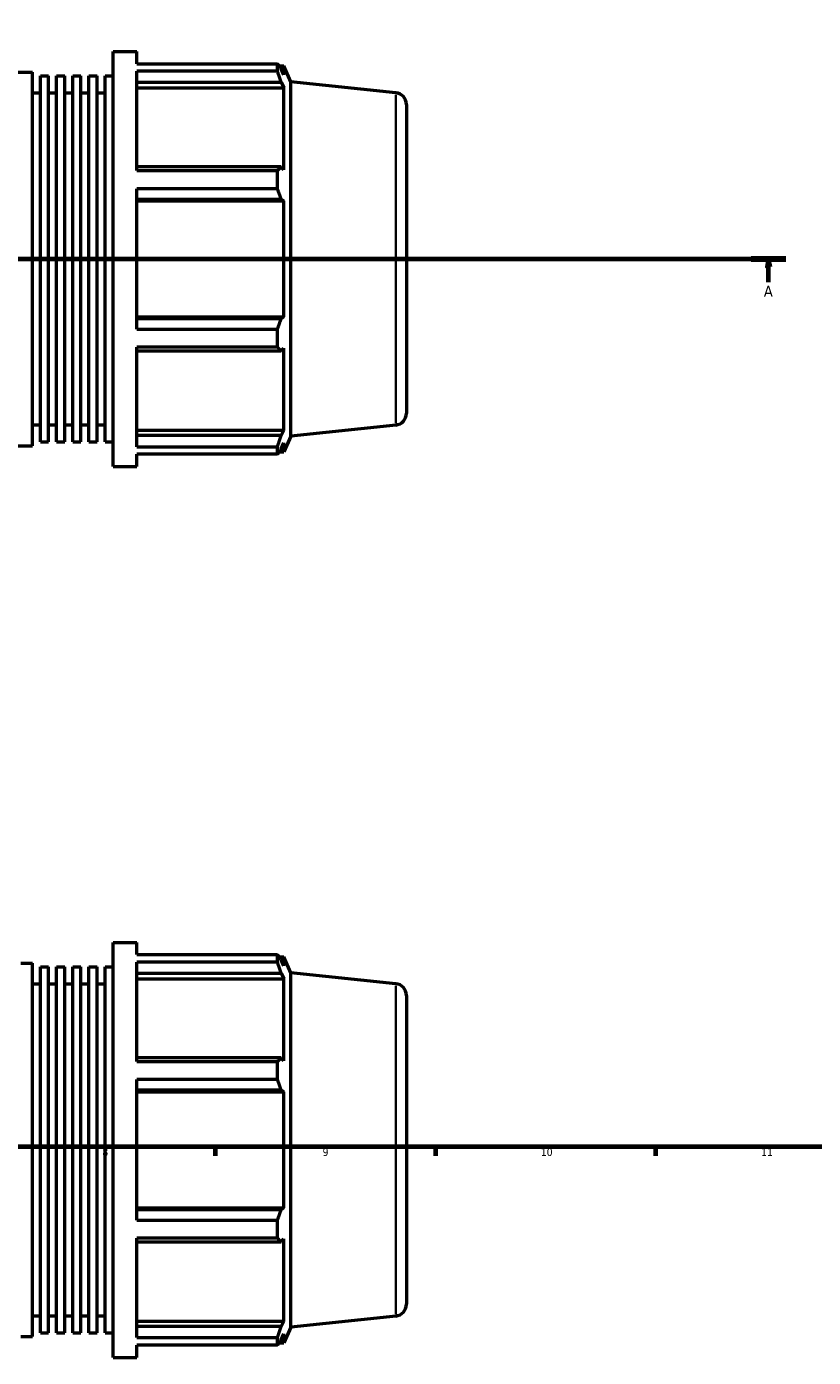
# Model space of a CAD drawing. Header units: millimetres. Extents: x -293 to 1114, y -47 to 829.
# Tile 5 of 9: x 501 to 751, y -47 to 376. Entities that reach past the tile are written whole.
import ezdxf

# ---------------------------------------------------------------- set-up
doc = ezdxf.new("R2010")
doc.units = ezdxf.units.MM
doc.linetypes.add('CHAIN', pattern=[0.7087, 0.4724, -0.0591, 0.1181, -0.0591])
for name, color, linetype, lineweight in [('Border (ISO)', 7, 'Continuous', 70), ('Section Line (ISO)', 7, 'CHAIN', 70), ('Visible (ISO)', 7, 'Continuous', 50), ('Visible Narrow (ISO)', 7, 'Continuous', 35)]:
    doc.layers.add(name, color=color, linetype=linetype, lineweight=lineweight)
doc.styles.add('Label Text (ISO)', font='tahoma.ttf')
doc.styles.add('Note Text (ISO)', font='tahoma.ttf')

# ---------------------------------------------------------------- blocks, each defined once
blk = doc.blocks.new('Borders Default Border')
at = {"layer": 'Border (ISO)'}
for p, q in [((560.67, 20), (560.67, 17.1)), ((630.75, 20), (630.75, 17.1)), ((700.83, 20), (700.83, 17.1))]:
    blk.add_line(p, q, dxfattribs=at)
at = {"layer": 'Border (ISO)', "flags": 128}
blk.add_lwpolyline([(20, 20), (20, 574), (821, 574), (821, 20), (20, 20)], dxfattribs=at)
at = {"layer": 'Border (ISO)', "color": 232, "true_color": 0xca0064, "char_height": 2.5, "attachment_point": 7, "style": 'Note Text (ISO)'}
for s, insert in [('8', (524.81, 17.04)), ('9', (594.88, 17.05)), ('10', (664.29, 17.05)), ('11', (734.37, 17.1))]:
    blk.add_mtext(s, dxfattribs=dict(at, insert=insert))
blk = doc.blocks.new('2dTransSection0')
at = {"layer": 'Section Line (ISO)', "linetype": 'CHAIN'}
blk.add_line((250.83, 302.43), (742.23, 302.43), dxfattribs=at)
at = {"layer": 'Section Line (ISO)', "linetype": 'Continuous', "lineweight": 140}
for p, q in [((250.83, 302.43), (261.8, 302.43)), ((731.26, 302.43), (742.23, 302.43))]:
    blk.add_line(p, q, dxfattribs=at)
at = {"layer": 'Section Line (ISO)', "linetype": 'Continuous'}
for p, q in [((256.31, 302.43), (255.81, 299.93)), ((256.31, 299.93), (256.31, 302.43)), ((256.81, 299.93), (256.31, 302.43)), ((736.75, 302.43), (736.25, 299.93)), ((736.75, 299.93), (736.75, 302.43)), ((737.25, 299.93), (736.75, 302.43)), ((255.81, 299.93), (256.81, 299.93)), ((256.31, 295.01), (256.31, 299.93)), ((736.25, 299.93), (737.25, 299.93)), ((736.75, 295.01), (736.75, 299.93))]:
    blk.add_line(p, q, dxfattribs=at)
at = {"layer": 'Section Line (ISO)', "linetype": 'Continuous', "flags": 128}
for points in [[(256.81, 299.93), (256.31, 302.43), (255.81, 299.93), (256.81, 299.93)], [(737.25, 299.93), (736.75, 302.43), (736.25, 299.93), (737.25, 299.93)]]:
    blk.add_lwpolyline(points, dxfattribs=at)
at = {"layer": 'Section Line (ISO)'}
for points in [[(256.81, 299.93), (256.31, 302.43), (255.81, 299.93), (256.81, 299.93)], [(737.25, 299.93), (736.75, 302.43), (736.25, 299.93), (737.25, 299.93)]]:
    blk.add_solid(points, dxfattribs=at)
at = {"layer": 'Section Line (ISO)', "char_height": 3.5, "attachment_point": 7, "style": 'Label Text (ISO)'}
for insert in [(254.83, 290.43), (735.26, 290.43)]:
    blk.add_mtext('A', dxfattribs=dict(at, insert=insert))

msp = doc.modelspace()

# ---------------------------------------------------------------- linework, layer by layer
at = {"layer": 'Visible (ISO)'}
for p, q in [((528.277, 236.427), (528.277, 368.427)), ((528.277, 368.427), (535.81, 368.427)), ((535.81, 364.529), (535.81, 368.427)), ((535.81, 364.529), (580.524, 364.529)), ((580.524, 362.142), (580.524, 364.529)), ((463.783, 361.827), (502.56, 361.827)), ((502.56, 243.027), (502.56, 361.827)), ((505.132, 244.215), (505.132, 360.639)), ((505.132, 360.639), (507.703, 360.639)), ((507.703, 244.215), (507.703, 360.639)), ((510.275, 244.215), (510.275, 360.639)), ((510.275, 360.639), (512.847, 360.639)), ((512.847, 244.215), (512.847, 360.639)), ((515.418, 244.215), (515.418, 360.639)), ((515.418, 360.639), (517.99, 360.639)), ((517.99, 244.215), (517.99, 360.639)), ((520.562, 244.215), (520.562, 360.639)), ((520.562, 360.639), (523.134, 360.639)), ((523.134, 244.215), (523.134, 360.639)), ((525.705, 244.215), (525.705, 360.639)), ((525.705, 360.639), (528.277, 360.639)), ((535.81, 330.537), (535.81, 362.142)), ((580.524, 362.142), (535.81, 362.142)), ((581.037, 363.807), (582.581, 363.807)), ((582.581, 360.967), (581.7, 362.855)), ((584.817, 358.786), (582.581, 363.807)), ((582.581, 360.967), (582.581, 363.807)), ((535.81, 358.628), (581.7, 358.628)), ((535.81, 356.872), (582.581, 356.872)), ((581.7, 358.628), (582.581, 356.872)), ((582.581, 330.77), (582.581, 356.872)), ((584.817, 246.069), (584.817, 358.786)), ((618.173, 355.28), (584.817, 358.786)), ((502.56, 355.227), (505.132, 355.227)), ((507.703, 355.227), (510.275, 355.227)), ((512.847, 355.227), (515.418, 355.227)), ((517.99, 355.227), (520.562, 355.227)), ((523.134, 355.227), (525.705, 355.227)), ((621.531, 351.551), (621.531, 253.304)), ((581.7, 331.684), (535.81, 331.684)), ((535.81, 330.537), (580.524, 330.537)), ((580.524, 324.775), (580.524, 330.537)), ((582.581, 330.77), (581.7, 331.684)), ((535.81, 280.079), (535.81, 324.775)), ((580.524, 324.775), (535.81, 324.775)), ((535.81, 321.48), (581.7, 321.48)), ((535.81, 320.885), (582.581, 320.885)), ((581.7, 321.48), (582.581, 320.885)), ((582.581, 283.97), (582.581, 320.885)), ((535.81, 283.97), (582.581, 283.97)), ((582.581, 283.97), (581.7, 283.375)), ((581.7, 283.375), (535.81, 283.375)), ((535.81, 280.079), (580.524, 280.079)), ((580.524, 274.318), (580.524, 280.079)), ((535.81, 242.713), (535.81, 274.318)), ((580.524, 274.318), (535.81, 274.318)), ((535.81, 273.171), (581.7, 273.171)), ((581.7, 273.171), (582.581, 274.085)), ((582.581, 247.983), (582.581, 274.085)), ((502.56, 249.627), (505.132, 249.627)), ((507.703, 249.627), (510.275, 249.627)), ((512.847, 249.627), (515.418, 249.627)), ((517.99, 249.627), (520.562, 249.627)), ((523.134, 249.627), (525.705, 249.627)), ((535.81, 247.983), (582.581, 247.983)), ((581.7, 246.226), (535.81, 246.226)), ((582.581, 247.983), (581.7, 246.226)), ((584.817, 246.069), (582.581, 241.047)), ((618.173, 249.574), (584.817, 246.069)), ((463.783, 243.027), (502.56, 243.027)), ((505.132, 244.215), (507.703, 244.215)), ((510.275, 244.215), (512.847, 244.215)), ((515.418, 244.215), (517.99, 244.215)), ((520.562, 244.215), (523.134, 244.215)), ((525.705, 244.215), (528.277, 244.215)), ((535.81, 242.713), (580.524, 242.713)), ((580.524, 240.326), (580.524, 242.713)), ((581.7, 242), (582.581, 243.888)), ((582.581, 241.047), (582.581, 243.888)), ((535.81, 236.427), (535.81, 240.326)), ((580.524, 240.326), (535.81, 240.326)), ((581.037, 241.047), (582.581, 241.047)), ((528.277, 236.427), (535.81, 236.427)), ((528.277, -46.971), (528.277, 85.029)), ((528.277, 85.029), (535.81, 85.029)), ((535.81, 81.13), (535.81, 85.029)), ((535.81, 81.13), (580.524, 81.13)), ((580.524, 78.743), (580.524, 81.13)), ((498.888, 78.429), (502.56, 78.429)), ((502.56, -40.371), (502.56, 78.429)), ((505.132, -39.183), (505.132, 77.241)), ((505.132, 77.241), (507.703, 77.241)), ((507.703, -39.183), (507.703, 77.241)), ((510.275, -39.183), (510.275, 77.241)), ((510.275, 77.241), (512.847, 77.241)), ((512.847, -39.183), (512.847, 77.241)), ((515.418, -39.183), (515.418, 77.241)), ((515.418, 77.241), (517.99, 77.241)), ((517.99, -39.183), (517.99, 77.241)), ((520.562, -39.183), (520.562, 77.241)), ((520.562, 77.241), (523.134, 77.241)), ((523.134, -39.183), (523.134, 77.241)), ((525.705, -39.183), (525.705, 77.241)), ((525.705, 77.241), (528.277, 77.241)), ((535.81, 47.139), (535.81, 78.743)), ((580.524, 78.743), (535.81, 78.743)), ((581.037, 80.409), (582.581, 80.409)), ((582.581, 77.568), (581.7, 79.456)), ((584.817, 75.388), (582.581, 80.409)), ((582.581, 77.568), (582.581, 80.409)), ((535.81, 75.23), (581.7, 75.23)), ((535.81, 73.474), (582.581, 73.474)), ((581.7, 75.23), (582.581, 73.474)), ((582.581, 47.371), (582.581, 73.474)), ((584.817, -37.33), (584.817, 75.388)), ((618.173, 71.882), (584.817, 75.388)), ((502.56, 71.829), (505.132, 71.829)), ((507.703, 71.829), (510.275, 71.829)), ((512.847, 71.829), (515.418, 71.829)), ((517.99, 71.829), (520.562, 71.829)), ((523.134, 71.829), (525.705, 71.829)), ((621.531, 68.152), (621.531, -30.095)), ((581.7, 48.285), (535.81, 48.285)), ((535.81, 47.139), (580.524, 47.139)), ((580.524, 41.377), (580.524, 47.139)), ((582.581, 47.371), (581.7, 48.285)), ((535.81, -3.319), (535.81, 41.377)), ((580.524, 41.377), (535.81, 41.377)), ((535.81, 38.082), (581.7, 38.082)), ((535.81, 37.486), (582.581, 37.486)), ((581.7, 38.082), (582.581, 37.486)), ((582.581, 0.571), (582.581, 37.486)), ((535.81, 0.571), (582.581, 0.571)), ((582.581, 0.571), (581.7, -0.024)), ((581.7, -0.024), (535.81, -0.024)), ((535.81, -3.319), (580.524, -3.319)), ((580.524, -9.081), (580.524, -3.319)), ((535.81, -40.686), (535.81, -9.081)), ((580.524, -9.081), (535.81, -9.081)), ((535.81, -10.228), (581.7, -10.228)), ((581.7, -10.228), (582.581, -9.313)), ((582.581, -35.416), (582.581, -9.313)), ((502.56, -33.771), (505.132, -33.771)), ((507.703, -33.771), (510.275, -33.771)), ((512.847, -33.771), (515.418, -33.771)), ((517.99, -33.771), (520.562, -33.771)), ((523.134, -33.771), (525.705, -33.771)), ((618.173, -33.824), (584.817, -37.33)), ((535.81, -35.416), (582.581, -35.416)), ((581.7, -37.172), (535.81, -37.172)), ((582.581, -35.416), (581.7, -37.172)), ((584.817, -37.33), (582.581, -42.351)), ((498.888, -40.371), (502.56, -40.371)), ((505.132, -39.183), (507.703, -39.183)), ((510.275, -39.183), (512.847, -39.183)), ((515.418, -39.183), (517.99, -39.183)), ((520.562, -39.183), (523.134, -39.183)), ((525.705, -39.183), (528.277, -39.183)), ((535.81, -40.686), (580.524, -40.686)), ((580.524, -43.072), (580.524, -40.686)), ((581.7, -41.399), (582.581, -39.51)), ((582.581, -42.351), (582.581, -39.51)), ((535.81, -46.971), (535.81, -43.072)), ((580.524, -43.072), (535.81, -43.072)), ((581.037, -42.351), (582.581, -42.351)), ((528.277, -46.971), (535.81, -46.971))]:
    msp.add_line(p, q, dxfattribs=at)
for centre, start, end in [((617.781, 351.551), 0, 84), ((617.781, 253.304), 276, 0), ((617.781, 68.152), 0, 84), ((617.781, -30.095), 276, 0)]:
    msp.add_arc(centre, 3.75, start, end, dxfattribs=at)
for points, weights in [([(580.524, 364.529), (581.136, 363.675), (581.7, 362.855)], [1, 1.00169569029, 1.00257515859]), ([(581.7, 358.628), (581.136, 360.349), (580.524, 362.142)], [1.00257515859, 1.00169569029, 1]), ([(580.524, 330.537), (581.136, 331.122), (581.7, 331.684)], [1, 1.00169569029, 1.00257515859]), ([(581.7, 321.48), (581.136, 323.094), (580.524, 324.775)], [1.00257515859, 1.00169569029, 1]), ([(580.524, 280.079), (581.136, 281.761), (581.7, 283.375)], [1, 1.00169569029, 1.00257515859]), ([(581.7, 273.171), (581.136, 273.733), (580.524, 274.318)], [1.00257515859, 1.00169569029, 1]), ([(580.524, 242.713), (581.136, 244.505), (581.7, 246.226)], [1, 1.00169569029, 1.00257515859]), ([(581.7, 242), (581.136, 241.18), (580.524, 240.326)], [1.00257515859, 1.00169569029, 1]), ([(580.524, 81.13), (581.136, 80.276), (581.7, 79.456)], [1, 1.00169569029, 1.00257515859]), ([(581.7, 75.23), (581.136, 76.951), (580.524, 78.743)], [1.00257515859, 1.00169569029, 1]), ([(580.524, 47.139), (581.136, 47.724), (581.7, 48.285)], [1, 1.00169569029, 1.00257515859]), ([(581.7, 38.082), (581.136, 39.696), (580.524, 41.377)], [1.00257515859, 1.00169569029, 1]), ([(580.524, -3.319), (581.136, -1.638), (581.7, -0.024)], [1, 1.00169569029, 1.00257515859]), ([(581.7, -10.228), (581.136, -9.666), (580.524, -9.081)], [1.00257515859, 1.00169569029, 1]), ([(580.524, -40.686), (581.136, -38.893), (581.7, -37.172)], [1, 1.00169569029, 1.00257515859]), ([(581.7, -41.399), (581.136, -42.219), (580.524, -43.072)], [1.00257515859, 1.00169569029, 1])]:
    msp.add_rational_spline(points, weights, degree=2, dxfattribs=at)
at = {"layer": 'Visible Narrow (ISO)'}
for p, q in [((618.173, 250.225), (618.173, 354.63)), ((618.173, -33.173), (618.173, 71.231))]:
    msp.add_line(p, q, dxfattribs=at)

# ---------------------------------------------------------------- block references
msp.add_blockref('Borders Default Border', (0, 0))
at = {"layer": 'Section Line (ISO)'}
msp.add_blockref('2dTransSection0', (0, 0), dxfattribs=at)

doc.saveas('drawing.dxf')
